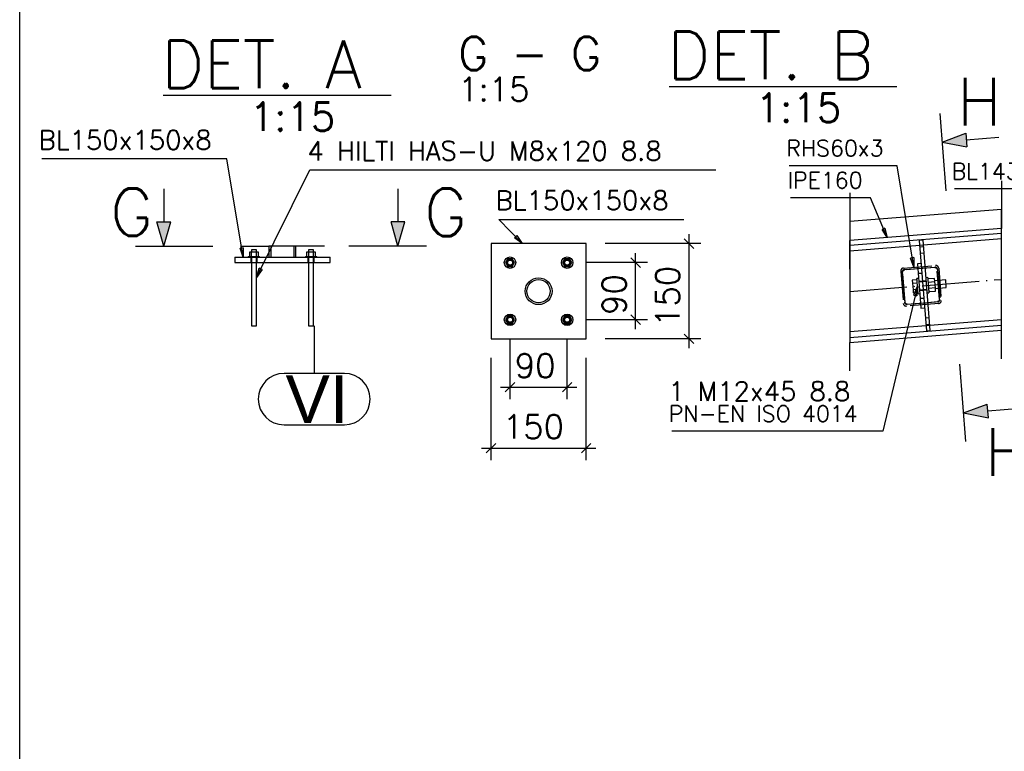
# Paper-space layout '450x700' of a CAD drawing. Header units: millimetres. Extents: x 0 to 420, y 0 to 695.
# Tile 4 of 86: x 0 to 103, y 153 to 229. Entities that reach past the tile are written whole.
import ezdxf

# ---------------------------------------------------------------- set-up
doc = ezdxf.new("R2010")
doc.units = ezdxf.units.MM
doc.linetypes.add('ACAD_ISO02W100', pattern=[15, 12, -3])
doc.linetypes.add('ACAD_ISO04W100', pattern=[30, 24, -3, 0, -3])
doc.layers.get('0').update_dxf_attribs({"linetype": 'CONTINUOUS'})
for name, color, linetype in [('AS_DIM_ON', 7, 'CONTINUOUS'), ('AS_INS_ON', 7, 'CONTINUOUS'), ('AS_Siatki', 72, 'CONTINUOUS'), ('Tabelka', 172, 'CONTINUOUS')]:
    doc.layers.add(name, color=color, linetype=linetype)
doc.styles.add('Arial', font='arial.ttf')
doc.styles.add('PB_CalloutText_Big', font='txt.shx', dxfattribs={"height": 5})
doc.styles.add('PB_CalloutText_Small', font='txt.shx', dxfattribs={"height": 3})
doc.styles.add('PB_CutSymbolDown', font='txt.shx', dxfattribs={"height": 5})
doc.styles.add('PB_CutSymbolUp', font='txt.shx', dxfattribs={"height": 5})
doc.styles.add('ROMANS', font='romans')
doc.styles.add('Simplex.shx', font='simplex.shx', dxfattribs={"height": 2})
doc.linetypes.add('ZIGZAG', pattern='A,0.00254,-5.08,[131,ltypeshp.shx,S=5.08,R=0,X=-5.08,Y=0],-10.16,[131,ltypeshp.shx,S=5.08,R=180,X=5.08,Y=0],-5.08', length=20.32254)

# ---------------------------------------------------------------- blocks, each defined once
blk = doc.blocks.new('*U5')
at = {"color": 3}
blk.add_lwpolyline([(0, 690), (0, 0), (-415, 0), (-415, 690)], close=True, dxfattribs=at)
blk = doc.blocks.new('sectionup')
blk.add_hatch(color=256).paths.add_polyline_path([(-2.55, 0.73), (-2.55, -0.73), (0, 0)])
at = {"color": 7, "linetype": 'Continuous'}
for p, q in [((0, 3), (0, -5.15)), ((-6, 0), (-2.55, 0))]:
    blk.add_line(p, q, dxfattribs=at)
for p, q in [((0, 0), (-2.55, 0.73)), ((-2.55, 0.73), (-2.55, -0.73)), ((0, 0), (-2.55, -0.73))]:
    blk.add_line(p, q)
blk = doc.blocks.new('sectiondown')
blk.add_hatch(color=256).paths.add_polyline_path([(0, 0), (-2.55, 0.73), (-2.55, -0.73)])
at = {"color": 7, "linetype": 'Continuous'}
for p, q in [((0, -3), (0, 5.15)), ((-6, 0), (-2.55, 0))]:
    blk.add_line(p, q, dxfattribs=at)
for p, q in [((0, 0), (-2.55, 0.73)), ((-2.55, -0.73), (-2.55, 0.73)), ((0, 0), (-2.55, -0.73))]:
    blk.add_line(p, q)

psp = doc.layouts.new('450x700')

# ---------------------------------------------------------------- linework, layer by layer
at = {"color": 7, "linetype": 'Continuous', "ltscale": 0.25}
for p, q in [((103.12, 212.48), (103.12, 209.48)), ((87.2, 211.21), (87.2, 208.21)), ((103.12, 210.47), (103.12, 207.47)), ((87.2, 209.2), (87.2, 206.2)), ((103.12, 204.47), (103.12, 207.47)), ((87.2, 203.2), (87.2, 206.2)), ((23.18, 205.63), (26.18, 205.63)), ((32.01, 205.63), (29.01, 205.63)), ((103.12, 193.77), (103.12, 196.77)), ((87.2, 192.5), (87.2, 195.5))]:
    psp.add_line(p, q, dxfattribs=at)
at = {"linetype": 'Continuous', "ltscale": 0.25}
for p, q in [((103.12, 209.48), (87.2, 208.21)), ((103.12, 207.47), (87.2, 206.2)), ((87.2, 205.71), (103.12, 206.98)), ((59.5, 205.88), (49.5, 205.88)), ((49.5, 205.88), (49.5, 195.88)), ((59.5, 195.88), (59.5, 205.88)), ((94.88, 206.25), (94.48, 206.22)), ((94.48, 206.22), (95.24, 196.7)), ((95.64, 196.74), (94.88, 206.25)), ((103.12, 206.38), (94.92, 205.72)), ((24.36, 204.99), (24.12, 204.99)), ((24.12, 204.99), (24.12, 204.54)), ((24.35, 205.24), (24.33, 205.24)), ((24.33, 205.24), (24.33, 204.99)), ((24.41, 205.24), (24.35, 205.24)), ((24.84, 204.99), (24.36, 204.99)), ((24.36, 204.54), (24.36, 204.99)), ((24.49, 205.24), (24.41, 205.24)), ((24.6, 205.24), (24.49, 205.24)), ((24.7, 205.24), (24.6, 205.24)), ((24.78, 205.24), (24.7, 205.24)), ((24.84, 205.24), (24.78, 205.24)), ((24.86, 205.24), (24.84, 205.24)), ((25.07, 204.99), (24.84, 204.99)), ((24.84, 204.99), (24.84, 204.54)), ((24.86, 204.99), (24.86, 205.24)), ((25.07, 204.54), (25.07, 204.99)), ((26.18, 205.63), (26.18, 204.44)), ((29.01, 204.44), (29.01, 205.63)), ((30.36, 204.99), (30.12, 204.99)), ((30.12, 204.99), (30.12, 204.54)), ((30.35, 205.24), (30.33, 205.24)), ((30.33, 205.24), (30.33, 204.99)), ((30.41, 205.24), (30.35, 205.24)), ((30.84, 204.99), (30.36, 204.99)), ((30.36, 204.54), (30.36, 204.99)), ((30.49, 205.24), (30.41, 205.24)), ((30.6, 205.24), (30.49, 205.24)), ((30.7, 205.24), (30.6, 205.24)), ((30.78, 205.24), (30.7, 205.24)), ((30.84, 205.24), (30.78, 205.24)), ((30.86, 205.24), (30.84, 205.24)), ((31.07, 204.99), (30.84, 204.99)), ((30.84, 204.99), (30.84, 204.54)), ((30.86, 204.99), (30.86, 205.24)), ((31.07, 204.54), (31.07, 204.99)), ((94.53, 205.69), (87.2, 205.1)), ((22.6, 204.44), (32.6, 204.44)), ((22.6, 204.44), (22.6, 203.91)), ((22.6, 203.91), (32.6, 203.91)), ((24, 204.54), (24.01, 204.54)), ((24, 204.54), (24, 204.44)), ((24.01, 204.54), (24.04, 204.54)), ((24.04, 204.54), (24.1, 204.54)), ((24.1, 204.54), (24.17, 204.54)), ((24.17, 204.54), (24.26, 204.54)), ((24.26, 204.54), (24.37, 204.54)), ((24.33, 203.91), (24.33, 197.24)), ((24.37, 204.54), (24.48, 204.54)), ((24.48, 204.54), (24.6, 204.54)), ((24.6, 204.54), (24.71, 204.54)), ((24.71, 204.54), (24.83, 204.54)), ((24.83, 204.54), (24.93, 204.54)), ((24.86, 197.24), (24.86, 203.91)), ((24.93, 204.54), (25.02, 204.54)), ((25.02, 204.54), (25.09, 204.54)), ((25.09, 204.54), (25.15, 204.54)), ((25.15, 204.54), (25.18, 204.54)), ((25.18, 204.54), (25.2, 204.54)), ((25.2, 204.44), (25.2, 204.54)), ((30, 204.54), (30.01, 204.54)), ((30, 204.54), (30, 204.44)), ((30.01, 204.54), (30.04, 204.54)), ((30.04, 204.54), (30.1, 204.54)), ((30.1, 204.54), (30.17, 204.54)), ((30.17, 204.54), (30.26, 204.54)), ((30.26, 204.54), (30.37, 204.54)), ((30.33, 203.91), (30.33, 197.24)), ((30.37, 204.54), (30.48, 204.54)), ((30.48, 204.54), (30.6, 204.54)), ((30.6, 204.54), (30.71, 204.54)), ((30.71, 204.54), (30.83, 204.54)), ((30.83, 204.54), (30.93, 204.54)), ((30.86, 197.24), (30.86, 203.91)), ((30.93, 204.54), (31.02, 204.54)), ((31.02, 204.54), (31.09, 204.54)), ((31.09, 204.54), (31.15, 204.54)), ((31.15, 204.54), (31.18, 204.54)), ((31.18, 204.54), (31.2, 204.54)), ((31.2, 204.44), (31.2, 204.54)), ((32.6, 203.91), (32.6, 204.44)), ((51.26, 204.29), (51.02, 203.88)), ((51.02, 203.88), (51.26, 203.46)), ((51.74, 204.29), (51.26, 204.29)), ((51.98, 203.88), (51.74, 204.29)), ((51.74, 203.46), (51.98, 203.88)), ((57.26, 204.29), (57.02, 203.88)), ((57.02, 203.88), (57.26, 203.46)), ((57.74, 204.29), (57.26, 204.29)), ((57.98, 203.88), (57.74, 204.29)), ((57.74, 203.46), (57.98, 203.88)), ((51.26, 203.46), (51.74, 203.46)), ((57.26, 203.46), (57.74, 203.46)), ((51.26, 198.29), (51.02, 197.88)), ((51.02, 197.88), (51.26, 197.46)), ((51.74, 198.29), (51.26, 198.29)), ((51.98, 197.88), (51.74, 198.29)), ((51.74, 197.46), (51.98, 197.88)), ((57.26, 198.29), (57.02, 197.88)), ((57.02, 197.88), (57.26, 197.46)), ((57.74, 198.29), (57.26, 198.29)), ((57.98, 197.88), (57.74, 198.29)), ((57.74, 197.46), (57.98, 197.88)), ((103.12, 197.87), (95.6, 197.27)), ((24.33, 197.24), (24.35, 197.24)), ((24.33, 197.24), (24.33, 197.24)), ((24.35, 197.24), (24.37, 197.24)), ((24.37, 197.24), (24.41, 197.24)), ((24.41, 197.24), (24.45, 197.24)), ((24.45, 197.24), (24.49, 197.24)), ((24.49, 197.24), (24.54, 197.24)), ((24.54, 197.24), (24.6, 197.24)), ((24.6, 197.24), (24.65, 197.24)), ((24.65, 197.24), (24.7, 197.24)), ((24.7, 197.24), (24.74, 197.24)), ((24.74, 197.24), (24.78, 197.24)), ((24.78, 197.24), (24.82, 197.24)), ((24.82, 197.24), (24.84, 197.24)), ((24.84, 197.24), (24.86, 197.24)), ((24.86, 197.24), (24.86, 197.24)), ((30.33, 197.24), (30.35, 197.24)), ((30.33, 197.24), (30.33, 197.24)), ((30.35, 197.24), (30.37, 197.24)), ((30.37, 197.24), (30.41, 197.24)), ((30.41, 197.24), (30.45, 197.24)), ((30.45, 197.24), (30.49, 197.24)), ((30.49, 197.24), (30.54, 197.24)), ((30.54, 197.24), (30.6, 197.24)), ((30.6, 197.24), (30.65, 197.24)), ((30.65, 197.24), (30.7, 197.24)), ((30.7, 197.24), (30.74, 197.24)), ((30.74, 197.24), (30.78, 197.24)), ((30.78, 197.24), (30.82, 197.24)), ((30.82, 197.24), (30.84, 197.24)), ((30.84, 197.24), (30.86, 197.24)), ((30.86, 197.24), (30.86, 197.24)), ((51.26, 197.46), (51.74, 197.46)), ((57.26, 197.46), (57.74, 197.46)), ((103.12, 197.27), (87.2, 195.99)), ((95.2, 197.24), (87.2, 196.6)), ((87.2, 195.5), (103.12, 196.77)), ((95.24, 196.7), (95.64, 196.74)), ((49.5, 195.88), (59.5, 195.88))]:
    psp.add_line(p, q, dxfattribs=at)
at = {"color": 7, "linetype": 'ZIGZAG', "ltscale": 0.25}
for p, q in [((103.12, 207.47), (103.12, 209.48)), ((87.2, 208.21), (87.2, 206.2)), ((103.12, 196.77), (103.12, 207.47)), ((87.2, 206.2), (87.2, 195.5)), ((29.01, 205.63), (26.18, 205.63))]:
    psp.add_line(p, q, dxfattribs=at)
at = {"color": 0, "linetype": 'ByBlock', "lineweight": -2}
for p, q in [((90.88, 207.5), (90.57, 207.37)), ((91.11, 206.51), (90.57, 207.37)), ((90.88, 207.5), (91.11, 206.51)), ((52.2, 206.72), (51.96, 206.48)), ((52.77, 205.88), (51.96, 206.48)), ((52.2, 206.72), (52.77, 205.88)), ((23.46, 205.45), (23.14, 205.4)), ((23.46, 204.44), (23.14, 205.4)), ((23.46, 205.45), (23.46, 204.44)), ((93.9, 204.41), (93.57, 204.35)), ((93.9, 203.39), (93.57, 204.35)), ((93.9, 204.41), (93.9, 203.39)), ((24.86, 202.33), (25.16, 203.3)), ((25.46, 203.15), (24.86, 202.33)), ((25.46, 203.15), (25.16, 203.3)), ((93.9, 200.48), (94.3, 201.42)), ((94.3, 201.42), (94.23, 200.41)), ((93.9, 200.48), (94.23, 200.41))]:
    psp.add_line(p, q, dxfattribs=at)
at = {"color": 84, "linetype": 'ACAD_ISO02W100', "ltscale": 0.25}
for p, q in [((26.38, 205.63), (26.38, 204.44)), ((28.82, 204.44), (28.82, 205.63)), ((94.92, 205.72), (94.53, 205.69)), ((94.54, 205.56), (94.93, 205.59)), ((94.59, 204.89), (94.99, 204.92)), ((24.26, 204.44), (24.26, 203.91)), ((24.33, 204.44), (24.33, 203.91)), ((24.86, 203.91), (24.86, 204.44)), ((24.93, 203.91), (24.93, 204.44)), ((30.26, 204.44), (30.26, 203.91)), ((30.33, 204.44), (30.33, 203.91)), ((30.86, 203.91), (30.86, 204.44)), ((30.93, 203.91), (30.93, 204.44)), ((94.68, 203.79), (94.28, 203.76)), ((94.28, 203.76), (94.36, 202.76)), ((92.53, 202.98), (92.81, 199.59)), ((92.68, 202.86), (92.93, 199.74)), ((93, 199.71), (92.74, 202.9)), ((92.81, 203.3), (96.2, 203.58)), ((92.92, 203.15), (94.32, 203.26)), ((96.12, 203.37), (92.93, 203.11)), ((94.24, 203.42), (94.25, 203.22)), ((94.36, 202.76), (94.76, 202.79)), ((94.36, 202.76), (94.57, 200.1)), ((94.72, 203.29), (96.11, 203.4)), ((94.79, 203.26), (94.77, 203.46)), ((96.59, 200), (96.33, 203.19)), ((96.4, 203.16), (96.65, 200.03)), ((96.52, 203.3), (96.79, 199.91)), ((94.25, 202.08), (93.75, 202.04)), ((93.75, 202.04), (93.77, 201.71)), ((93.77, 201.71), (94.27, 201.75)), ((93.77, 201.71), (93.83, 201.04)), ((94.4, 202.23), (94.23, 202.22)), ((94.24, 202.2), (94.23, 202.22)), ((94.24, 202.15), (94.24, 202.2)), ((94.25, 202.08), (94.24, 202.15)), ((94.25, 201.98), (94.25, 202.08)), ((94.26, 201.86), (94.25, 201.98)), ((94.27, 201.72), (94.26, 201.86)), ((94.29, 201.57), (94.27, 201.72)), ((94.83, 201.93), (94.43, 201.9)), ((94.83, 201.86), (94.43, 201.83)), ((95.22, 201.96), (94.83, 201.93)), ((95.23, 201.89), (94.83, 201.86)), ((95.36, 202.31), (95.2, 202.29)), ((95.36, 202.31), (95.37, 202.29)), ((95.37, 202.29), (95.37, 202.24)), ((95.37, 202.24), (95.38, 202.17)), ((96.09, 202.23), (95.38, 202.17)), ((95.38, 202.17), (95.38, 202.07)), ((95.38, 202.07), (95.39, 201.95)), ((95.39, 201.95), (95.4, 201.81)), ((95.4, 201.84), (96.12, 201.9)), ((95.4, 201.81), (95.42, 201.66)), ((95.42, 201.66), (95.43, 201.51)), ((96.12, 201.9), (96.09, 202.23)), ((97.26, 202.06), (96.11, 201.96)), ((96.17, 201.23), (96.12, 201.9)), ((97.26, 202.03), (97.26, 202.06)), ((97.27, 201.94), (97.26, 202.03)), ((97.28, 201.81), (97.27, 201.94)), ((97.29, 201.66), (97.28, 201.81)), ((97.3, 201.5), (97.29, 201.66)), ((94.33, 201.08), (93.83, 201.04)), ((93.83, 201.04), (93.85, 200.71)), ((93.85, 200.71), (94.35, 200.75)), ((94.3, 201.42), (94.29, 201.57)), ((94.31, 201.26), (94.3, 201.42)), ((94.32, 201.11), (94.31, 201.26)), ((94.33, 200.97), (94.32, 201.11)), ((94.34, 200.85), (94.33, 200.97)), ((94.35, 200.75), (94.34, 200.85)), ((94.36, 200.68), (94.35, 200.75)), ((94.36, 200.64), (94.36, 200.68)), ((94.36, 200.62), (94.36, 200.64)), ((94.36, 200.62), (94.53, 200.63)), ((94.5, 201.03), (94.9, 201.06)), ((94.5, 200.97), (94.9, 201)), ((94.9, 201.06), (95.29, 201.1)), ((94.9, 201), (95.3, 201.03)), ((95.33, 200.7), (95.49, 200.71)), ((95.43, 201.51), (95.44, 201.35)), ((95.44, 201.35), (95.45, 201.2)), ((96.17, 201.23), (95.45, 201.18)), ((95.45, 201.2), (95.46, 201.06)), ((95.46, 201.06), (95.47, 200.94)), ((95.47, 200.94), (95.48, 200.84)), ((95.48, 200.84), (96.2, 200.9)), ((95.48, 200.84), (95.49, 200.77)), ((95.49, 200.77), (95.49, 200.73)), ((95.49, 200.73), (95.49, 200.71)), ((96.2, 200.9), (96.17, 201.23)), ((96.18, 201.17), (97.32, 201.26)), ((97.31, 201.37), (97.3, 201.5)), ((97.32, 201.29), (97.31, 201.37)), ((97.32, 201.26), (97.32, 201.29)), ((96.52, 199.59), (93.13, 199.32)), ((93.21, 199.53), (96.4, 199.78)), ((94.61, 199.6), (93.22, 199.49)), ((94.54, 199.63), (94.56, 199.43)), ((94.97, 200.13), (94.57, 200.1)), ((94.57, 200.1), (94.65, 199.1)), ((96.41, 199.75), (95.01, 199.64)), ((95.09, 199.47), (95.07, 199.67)), ((94.65, 199.1), (95.05, 199.14)), ((95.54, 198.07), (95.14, 198.03)), ((95.19, 197.37), (95.59, 197.4)), ((95.6, 197.27), (95.2, 197.24))]:
    psp.add_line(p, q, dxfattribs=at)
at = {"color": 20, "linetype": 'ACAD_ISO04W100', "ltscale": 0.25}
for p, q in [((30.93, 205.07), (30.93, 205.07)), ((30.93, 197.24), (30.93, 194.74)), ((30.93, 194.74), (30.93, 194.74)), ((30.93, 194.74), (30.93, 192.24))]:
    psp.add_line(p, q, dxfattribs=at)
at = {"color": 10, "linetype": 'ACAD_ISO04W100', "ltscale": 0.25}
for p, q in [((87.2, 200.85), (103.12, 202.12)), ((94.66, 201.45), (94.66, 201.45))]:
    psp.add_line(p, q, dxfattribs=at)
at = {"color": 20, "linetype": 'Continuous', "ltscale": 0.25}
for p, q in [((34.1, 192.24), (27.76, 192.24)), ((27.76, 186.84), (34.1, 186.84))]:
    psp.add_line(p, q, dxfattribs=at)
at = {"color": 7}
for points in [[(23.46, 204.44), (21.77, 214.78), (2.34, 214.78)], [(93.9, 203.39), (92.15, 214.07), (80.82, 214.07)], [(24.86, 202.33), (30.46, 213.63), (73.12, 213.63)], [(114.56, 206.31), (113.4, 211.63), (98.18, 211.63)], [(91.11, 206.51), (89.37, 210.69), (80.95, 210.69)], [(52.77, 205.88), (50.33, 208.43), (69.76, 208.43)], [(94.3, 201.42), (90.66, 186.16), (68.48, 186.16)]]:
    psp.add_lwpolyline(points, dxfattribs=at)
at = {"linetype": 'Continuous', "ltscale": 0.25}
for centre, radius in [((51.5, 203.88), 0.6), ((51.5, 203.88), 0.267), ((57.5, 203.88), 0.6), ((57.5, 203.88), 0.267), ((54.5, 200.88), 1.41), ((54.5, 200.88), 1.22), ((51.5, 197.88), 0.6), ((51.5, 197.88), 0.267), ((57.5, 197.88), 0.6), ((57.5, 197.88), 0.267)]:
    psp.add_circle(centre, radius, dxfattribs=at)
at = {"color": 84, "linetype": 'ACAD_ISO02W100', "ltscale": 0.25}
for centre in [(51.5, 203.88), (57.5, 203.88), (51.5, 197.88), (57.5, 197.88)]:
    psp.add_circle(centre, 0.333, dxfattribs=at)
for centre, radius, start, end in [((92.83, 203.01), 0.3, 94.5722, 184.5722), ((92.94, 202.88), 0.267, 94.5722, 184.5722), ((96.13, 203.14), 0.267, 4.5722, 94.5722), ((96.22, 203.28), 0.3, 4.5722, 94.5722), ((93.1, 199.62), 0.3, 184.5722, 274.5722), ((93.19, 199.76), 0.267, 184.5722, 274.5722), ((96.38, 200.01), 0.267, 274.5722, 4.5722), ((96.49, 199.89), 0.3, 274.5722, 4.5722)]:
    psp.add_arc(centre, radius, start, end, dxfattribs=at)
at = {"color": 84, "linetype": 'ACAD_ISO02W100', "ltscale": 0.25, "extrusion": (0, 0, -1)}
for centre, start, end in [((-92.94, 202.91), 355.4278, 85.4278), ((-96.13, 203.17), 85.4278, 175.4278), ((-93.2, 199.72), 265.4278, 355.4278), ((-96.39, 199.98), 175.4278, 265.4278)]:
    psp.add_arc(centre, 0.2, start, end, dxfattribs=at)
at = {"color": 20, "linetype": 'Continuous', "ltscale": 0.25}
for centre, start, end in [((27.76, 189.54), 90, 270), ((34.1, 189.54), 270, 90)]:
    psp.add_arc(centre, 2.7, start, end, dxfattribs=at)
at = {"layer": 'AS_DIM_ON', "color": 8}
for p, q in [((70.3, 194.88), (70.3, 206.88)), ((71.55, 205.88), (61.5, 205.88)), ((64.69, 196.88), (64.69, 204.88)), ((65.94, 203.88), (59.5, 203.88)), ((65.94, 197.88), (59.5, 197.88)), ((51.5, 189.55), (51.5, 195.88)), ((57.5, 189.55), (57.5, 195.88)), ((71.55, 195.88), (61.5, 195.88)), ((49.5, 183.14), (49.5, 193.88)), ((59.5, 183.14), (59.5, 193.88)), ((50.5, 190.8), (58.5, 190.8)), ((48.5, 184.39), (60.5, 184.39))]:
    psp.add_line(p, q, dxfattribs=at)
at = {"layer": 'AS_DIM_ON', "color": 8, "linetype": 'ByBlock', "lineweight": -2}
for p, q in [((70.8, 205.38), (69.8, 206.38)), ((65.19, 203.38), (64.19, 204.38)), ((64.19, 198.38), (65.19, 197.38)), ((69.8, 196.38), (70.8, 195.38)), ((52, 191.3), (51, 190.3)), ((57, 190.3), (58, 191.3)), ((50, 184.89), (49, 183.89)), ((59, 183.89), (60, 184.89))]:
    psp.add_line(p, q, dxfattribs=at)
at = {"layer": 'AS_INS_ON', "color": 84}
for p, q in [((68.2, 222.41), (92.14, 222.41)), ((15.06, 221.47), (39, 221.47))]:
    psp.add_line(p, q, dxfattribs=at)

# ---------------------------------------------------------------- block references
at = {"xscale": -1}
for name, p, rotation in [('sectionup', (96.87, 216.56, -218.77), 4.572224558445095), ('sectionup', (15.15, 205.63, -217.37), 90), ('sectiondown', (39.73, 205.63, -217.37), 90), ('sectiondown', (99.14, 188.08, -218.77), 4.572224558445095)]:
    psp.add_blockref(name, p, dxfattribs=dict(at, rotation=rotation))
at = {"layer": 'Tabelka'}
psp.add_blockref('*U5', (415, 5), dxfattribs=at)

# ---------------------------------------------------------------- texts
at = {"color": 84, "style": 'Simplex.shx'}
for s, height, p in [('G - G', 3.5, (46.05, 224.11)), ('1:15', 2.5, (46.05, 220.86))]:
    psp.add_text(s, height=height, dxfattribs=at).set_placement(p)
at = {"color": 96}
for s, style, p in [('H', 'PB_CutSymbolUp', (98.43, 218.31)), ('G', 'PB_CutSymbolUp', (9.5, 206.69)), ('G', 'PB_CutSymbolDown', (42.47, 206.68)), ('H', 'PB_CutSymbolDown', (101.36, 181.47))]:
    psp.add_text(s, height=5, dxfattribs=dict(at, style=style)).set_placement(p)
at = {"color": 7, "style": 'Simplex.shx'}
for s, height, p in [('BL150x150x8', 2, (1.99, 215.78)), ('4 HILTI HAS-U M8x120 8.8', 2, (30.22, 214.63)), ('RHS60x3', 1.7, (80.52, 215.07)), ('BL143x35x6', 1.7, (97.88, 212.63)), ('IPE160', 1.7, (80.65, 211.69)), ('BL150x150x8', 2, (49.98, 209.43)), ('1 M12x45 8.8', 2, (68.12, 189.37)), ('PN-EN ISO 4014', 1.7, (68.18, 187.16))]:
    psp.add_text(s, height=height, dxfattribs=at).set_placement(p)
at = {"layer": 'AS_DIM_ON', "color": 9, "style": 'ROMANS'}
for s, p in [('90', (63.69, 198.38)), ('150', (69.3, 197.12))]:
    psp.add_text(s, height=2.5, rotation=90, dxfattribs=at).set_placement(p)
for s, p in [('90', (52, 191.8)), ('150', (50.74, 185.39))]:
    psp.add_text(s, height=2.5, dxfattribs=at).set_placement(p)
at = {"layer": 'AS_INS_ON', "color": 84}
for s, height, style, p in [('DET.', 5, 'PB_CalloutText_Big', (68.02, 223.16)), ('B', 5, 'PB_CalloutText_Big', (85.18, 223.16)), ('DET.', 5, 'PB_CalloutText_Big', (14.87, 222.22)), ('A', 5, 'PB_CalloutText_Big', (32.09, 222.22)), ('1:15', 3, 'PB_CalloutText_Small', (77.29, 218.66)), ('1:15', 3, 'PB_CalloutText_Small', (24.15, 217.72))]:
    psp.add_text(s, height=height, dxfattribs=dict(at, style=style)).set_placement(p)
at = {"layer": 'AS_Siatki', "color": 20, "style": 'Arial'}
psp.add_text('VI', height=5, dxfattribs=at).set_placement((27.92, 187.04))

doc.saveas('drawing.dxf')
